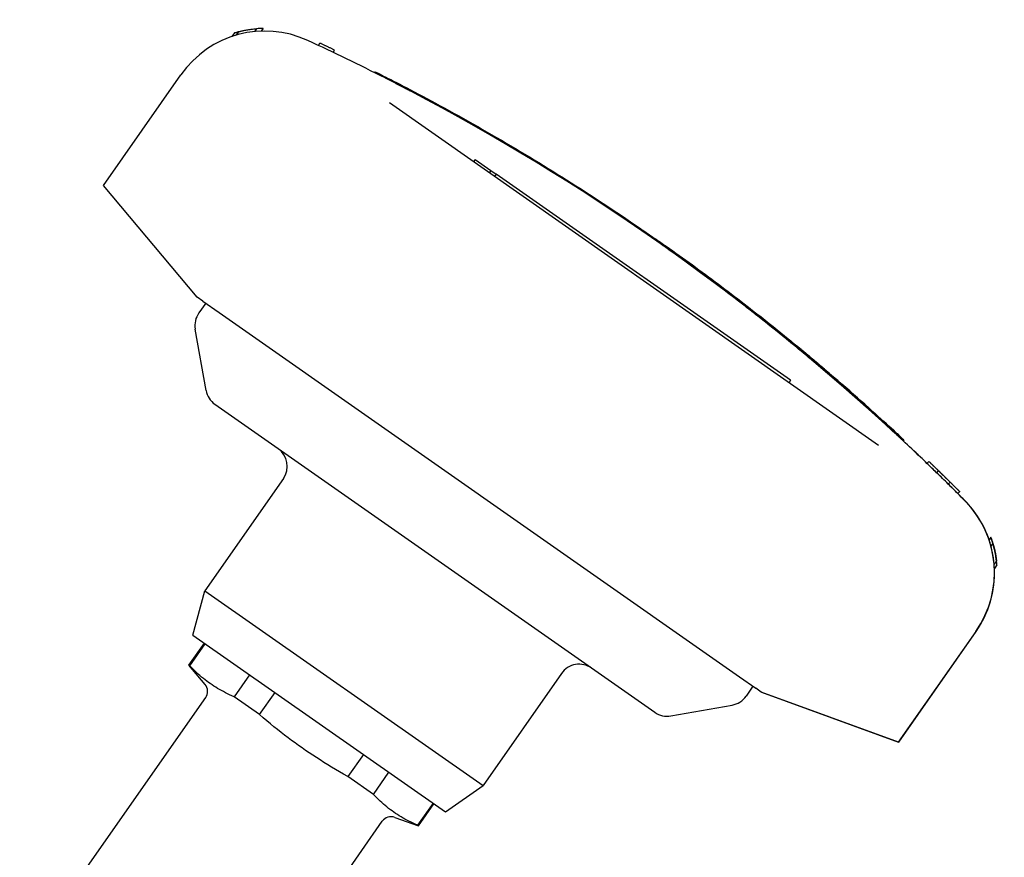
# Model space of a CAD drawing. Header units: millimetres. Extents: x 17 to 3704, y 24 to 437.
# Tile 4 of 15: x 272 to 364, y 246 to 324. Entities that reach past the tile are written whole.
import ezdxf

# ---------------------------------------------------------------- set-up
doc = ezdxf.new("R2010")
doc.units = ezdxf.units.MM
doc.layers.add('DETAIL', color=2, linetype='Continuous')

msp = doc.modelspace()

# ---------------------------------------------------------------- linework, layer by layer
at = {"layer": 'DETAIL'}
for p, q in [((292.238, 322.519), (292.009, 322.193)), ((292.601, 322.625), (292.381, 322.311)), ((294.279, 322.914), (294.093, 322.648)), ((294.88, 322.944), (294.703, 322.69)), ((294.896, 322.939), (294.722, 322.691)), ((300.051, 321.354), (300.157, 321.58)), ((301.407, 320.713), (301.515, 320.938)), ((301.41, 320.712), (301.517, 320.936)), ((301.517, 320.936), (301.515, 320.938)), ((305.27, 318.821), (305.314, 318.909)), ((280.095, 308.383), (287.281, 318.646)), ((306.61, 316.06), (351.961, 284.304)), ((314.57, 310.791), (314.427, 310.586)), ((314.57, 310.791), (316.025, 309.773)), ((316.025, 309.773), (315.881, 309.568)), ((316.025, 309.773), (316.517, 309.428)), ((316.517, 309.428), (316.373, 309.223)), ((343.821, 290.309), (316.517, 309.428)), ((288.796, 298.014), (280.095, 308.383)), ((329.743, 304.367), (329.799, 304.449)), ((329.743, 304.366), (329.8, 304.449)), ((329.799, 304.449), (329.8, 304.449)), ((331.411, 303.211), (331.409, 303.212)), ((331.477, 303.287), (331.468, 303.293)), ((332.204, 302.652), (332.262, 302.734)), ((332.272, 302.727), (332.271, 302.728)), ((289.313, 297.652), (288.796, 298.014)), ((289.577, 297.467), (288.936, 296.551)), ((289.313, 297.652), (290.824, 296.594)), ((290.824, 296.594), (339.07, 262.812)), ((289.607, 289.371), (288.605, 295.057)), ((343.232, 294.296), (343.295, 294.374)), ((343.305, 294.367), (343.305, 294.367)), ((346.699, 291.555), (346.699, 291.554)), ((343.821, 290.309), (343.678, 290.104)), ((290.43, 288.08), (331.218, 259.52)), ((354.325, 284.775), (354.257, 284.702)), ((356.471, 282.605), (356.644, 282.785)), ((356.644, 282.785), (356.645, 282.785)), ((357.369, 281.737), (357.543, 281.916)), ((357.543, 281.916), (357.544, 281.916)), ((357.545, 281.915), (357.545, 281.915)), ((296.775, 281.196), (289.491, 270.793)), ((358.44, 280.687), (358.616, 280.865)), ((358.441, 280.687), (358.44, 280.687)), ((358.441, 280.687), (358.617, 280.865)), ((358.617, 280.865), (358.616, 280.865)), ((358.618, 280.864), (358.617, 280.864)), ((358.618, 280.864), (358.618, 280.864)), ((359.328, 279.806), (359.505, 279.983)), ((359.329, 279.806), (359.328, 279.806)), ((359.329, 279.806), (359.506, 279.983)), ((359.506, 279.983), (359.505, 279.983)), ((362.4, 275.771), (362.224, 275.518)), ((362.584, 275.206), (362.399, 274.941)), ((362.404, 275.774), (362.401, 275.77)), ((362.641, 275.027), (362.637, 275.022)), ((362.919, 273.557), (362.698, 273.242)), ((362.956, 273.185), (362.725, 272.855)), ((288.389, 266.681), (289.491, 270.793)), ((289.491, 270.793), (315.294, 252.725)), ((288.389, 266.681), (311.807, 250.283)), ((361.005, 267.024), (353.819, 256.761)), ((353.831, 256.753), (361.017, 267.016)), ((288.015, 263.891), (289.449, 265.939)), ((288.103, 263.829), (289.537, 265.877)), ((288.103, 263.829), (288.015, 263.891)), ((289.518, 262.099), (288.015, 263.891)), ((293.633, 263.009), (292.199, 260.961)), ((322.578, 263.128), (315.294, 252.725)), ((339.07, 262.812), (340.582, 261.753)), ((294.568, 259.302), (296.002, 261.35)), ((340.33, 261.929), (339.689, 261.014)), ((341.099, 261.391), (340.582, 261.753)), ((353.819, 256.761), (341.099, 261.391)), ((341.111, 261.382), (341.099, 261.391)), ((341.111, 261.382), (353.831, 256.753)), ((272.322, 236.249), (289.571, 260.883)), ((294.568, 259.302), (292.199, 260.961)), ((332.712, 259.189), (338.398, 260.191)), ((353.831, 256.753), (353.819, 256.761)), ((304.194, 255.614), (302.76, 253.566)), ((305.129, 251.907), (306.563, 253.955)), ((305.129, 251.907), (302.76, 253.566)), ((311.807, 250.283), (315.294, 252.725)), ((310.659, 251.087), (309.225, 249.039)), ((309.313, 248.978), (310.747, 251.026)), ((288.705, 224.777), (305.954, 249.411)), ((307.115, 249.778), (309.313, 248.978)), ((309.313, 248.978), (309.225, 249.039))]:
    msp.add_line(p, q, dxfattribs=at)
at = {"layer": 'DETAIL', "flags": 128}
for points in [[(292.601, 322.625), (292.604, 322.626), (292.614, 322.629), (292.63, 322.633), (292.653, 322.64), (292.682, 322.647), (292.716, 322.656), (292.757, 322.667), (292.804, 322.678), (292.857, 322.691), (292.915, 322.704), (292.979, 322.718), (293.049, 322.733), (293.124, 322.749), (293.205, 322.765), (293.291, 322.781), (293.382, 322.798), (293.478, 322.814), (293.579, 322.831), (293.685, 322.846), (293.795, 322.862), (293.91, 322.876), (294.029, 322.89), (294.152, 322.902), (294.279, 322.914)], [(301.515, 320.938), (301.458, 320.965), (301.402, 320.992), (301.345, 321.018), (301.289, 321.045), (301.232, 321.072), (301.176, 321.099), (301.119, 321.126), (301.063, 321.153), (301.006, 321.18), (300.949, 321.206), (300.893, 321.233), (300.836, 321.26), (300.78, 321.287), (300.723, 321.313), (300.667, 321.34), (300.61, 321.367), (300.553, 321.393), (300.497, 321.42), (300.44, 321.447), (300.384, 321.473), (300.327, 321.5), (300.27, 321.527), (300.214, 321.553), (300.157, 321.58)], [(305.314, 318.909), (305.327, 318.903), (305.363, 318.885), (305.423, 318.855), (305.508, 318.812), (305.616, 318.758), (305.747, 318.692), (305.901, 318.614), (306.077, 318.524), (306.276, 318.423), (306.495, 318.311), (306.736, 318.189), (306.996, 318.055), (307.275, 317.912), (307.572, 317.758), (307.886, 317.595), (308.217, 317.423), (308.562, 317.242), (308.923, 317.053), (309.296, 316.855), (309.681, 316.651), (310.077, 316.44), (310.482, 316.222), (310.896, 315.999), (311.317, 315.771), (311.744, 315.538), (312.175, 315.302), (312.61, 315.062), (313.047, 314.82), (313.484, 314.576)], [(307.682, 317.589), (307.614, 317.624), (307.548, 317.658), (307.485, 317.691), (307.423, 317.723), (307.362, 317.755), (307.301, 317.786), (307.241, 317.817), (307.181, 317.848), (307.119, 317.88), (307.056, 317.912), (306.991, 317.946), (306.924, 317.98), (306.858, 318.014), (306.794, 318.047), (306.731, 318.079), (306.67, 318.111), (306.609, 318.142), (306.55, 318.172), (306.492, 318.202), (306.434, 318.231), (306.376, 318.261), (306.319, 318.29), (306.262, 318.319), (306.206, 318.347)], [(308.589, 317.114), (308.551, 317.134), (308.514, 317.154), (308.476, 317.174), (308.438, 317.193), (308.4, 317.213), (308.362, 317.233), (308.324, 317.253), (308.286, 317.273), (308.248, 317.293), (308.21, 317.312), (308.173, 317.332), (308.135, 317.352), (308.097, 317.372), (308.059, 317.391), (308.021, 317.411), (307.984, 317.431), (307.946, 317.45), (307.908, 317.47), (307.87, 317.49), (307.833, 317.509), (307.795, 317.529), (307.757, 317.549), (307.72, 317.568), (307.682, 317.588)], [(313.484, 314.576), (313.925, 314.329), (314.365, 314.081), (314.805, 313.831), (315.244, 313.581), (315.683, 313.329), (316.121, 313.077), (316.558, 312.823), (316.995, 312.569), (317.431, 312.313), (317.866, 312.056), (318.301, 311.799), (318.735, 311.54), (319.169, 311.28), (319.602, 311.019), (320.034, 310.757), (320.466, 310.494), (320.897, 310.23), (321.327, 309.965), (321.757, 309.699), (322.186, 309.432), (322.615, 309.164), (323.043, 308.895), (323.47, 308.625), (323.897, 308.353), (324.323, 308.081), (324.748, 307.808), (325.173, 307.534), (325.596, 307.258), (326.02, 306.982), (326.442, 306.705), (326.864, 306.426), (327.286, 306.147), (327.706, 305.867), (328.126, 305.585), (328.545, 305.303), (328.964, 305.019), (329.382, 304.735), (329.799, 304.449)], [(329.8, 304.449), (329.903, 304.378), (330.006, 304.307), (330.109, 304.236), (330.212, 304.166), (330.315, 304.095), (330.418, 304.023), (330.521, 303.952), (330.623, 303.881), (330.726, 303.81), (330.829, 303.739), (330.931, 303.667), (331.034, 303.596), (331.137, 303.524), (331.239, 303.453), (331.342, 303.381), (331.444, 303.31), (331.547, 303.238), (331.649, 303.166), (331.751, 303.094), (331.853, 303.022), (331.956, 302.95), (332.058, 302.878), (332.16, 302.806), (332.262, 302.734)], [(332.271, 302.728), (332.238, 302.751), (332.205, 302.774), (332.172, 302.798), (332.139, 302.821), (332.106, 302.844), (332.073, 302.868), (332.04, 302.891), (332.007, 302.914), (331.974, 302.938), (331.941, 302.961), (331.908, 302.984), (331.874, 303.008), (331.841, 303.031), (331.808, 303.054), (331.775, 303.077), (331.742, 303.101), (331.709, 303.124), (331.676, 303.147), (331.643, 303.171), (331.609, 303.194), (331.576, 303.217), (331.543, 303.24), (331.51, 303.263), (331.477, 303.287)], [(332.262, 302.734), (332.568, 302.517), (332.874, 302.3), (333.179, 302.082), (333.484, 301.863), (333.789, 301.644), (334.093, 301.425), (334.397, 301.204), (334.7, 300.984), (335.003, 300.763), (335.306, 300.541), (335.608, 300.318), (335.91, 300.096), (336.211, 299.872), (336.512, 299.648), (336.813, 299.424), (337.113, 299.199), (337.413, 298.973), (337.712, 298.747), (338.011, 298.521), (338.31, 298.293), (338.608, 298.066), (338.906, 297.838), (339.203, 297.609), (339.5, 297.379)], [(339.511, 297.372), (339.214, 297.602), (338.916, 297.83), (338.618, 298.059), (338.32, 298.286), (338.022, 298.513), (337.723, 298.74), (337.423, 298.966), (337.123, 299.192), (336.823, 299.417), (336.523, 299.641), (336.222, 299.865), (335.92, 300.088), (335.618, 300.311), (335.316, 300.534), (335.013, 300.755), (334.71, 300.977), (334.407, 301.197), (334.103, 301.417), (333.799, 301.637), (333.494, 301.856), (333.19, 302.075), (332.884, 302.293), (332.578, 302.51), (332.272, 302.727)], [(343.232, 294.296), (343.091, 294.411), (342.947, 294.527), (342.802, 294.644), (342.655, 294.763), (342.505, 294.883), (342.355, 295.004), (342.202, 295.126), (342.048, 295.249), (341.893, 295.373), (341.736, 295.498), (341.578, 295.624), (341.418, 295.751), (341.258, 295.878), (341.096, 296.005), (340.934, 296.134), (340.77, 296.263), (340.606, 296.392), (340.44, 296.521), (340.275, 296.651), (340.108, 296.781), (339.942, 296.911), (339.774, 297.041), (339.607, 297.171), (339.439, 297.3)], [(339.5, 297.379), (339.896, 297.072), (340.29, 296.765), (340.681, 296.459), (341.068, 296.155), (341.45, 295.853), (341.825, 295.555), (342.193, 295.262), (342.552, 294.973), (342.902, 294.692), (343.242, 294.417), (343.57, 294.151), (343.885, 293.894), (344.188, 293.646), (344.476, 293.409), (344.75, 293.184), (345.008, 292.97), (345.25, 292.769), (345.475, 292.582), (345.682, 292.409), (345.872, 292.251), (346.043, 292.107), (346.194, 291.98), (346.327, 291.868), (346.44, 291.773), (346.532, 291.695), (346.605, 291.634), (346.657, 291.59), (346.688, 291.564), (346.699, 291.555), (346.689, 291.563), (346.658, 291.589), (346.606, 291.633), (346.535, 291.694), (346.442, 291.771), (346.33, 291.866), (346.198, 291.977), (346.047, 292.104), (345.876, 292.247), (345.687, 292.405), (345.48, 292.578), (345.256, 292.765), (345.015, 292.965), (344.757, 293.179), (344.484, 293.404), (344.195, 293.641), (343.893, 293.888), (343.578, 294.145), (343.25, 294.411), (342.911, 294.685), (342.562, 294.967), (342.203, 295.255), (341.835, 295.548), (341.46, 295.846), (341.078, 296.148), (340.692, 296.452), (340.301, 296.758), (339.906, 297.065), (339.511, 297.372)], [(343.62, 293.981), (343.595, 294.002), (343.569, 294.022), (343.544, 294.042), (343.52, 294.063), (343.495, 294.082), (343.472, 294.102), (343.449, 294.12), (343.426, 294.139), (343.405, 294.156), (343.384, 294.173), (343.364, 294.189), (343.346, 294.204), (343.329, 294.218), (343.312, 294.231), (343.298, 294.243), (343.284, 294.254), (343.272, 294.264), (343.262, 294.272), (343.253, 294.279), (343.246, 294.285), (343.24, 294.29), (343.236, 294.293), (343.233, 294.295), (343.232, 294.296)], [(343.482, 294.223), (343.447, 294.251), (343.415, 294.276), (343.387, 294.3), (343.361, 294.32), (343.34, 294.338), (343.322, 294.352), (343.309, 294.363), (343.3, 294.37), (343.296, 294.373), (343.296, 294.373), (343.301, 294.369), (343.31, 294.362), (343.323, 294.351), (343.341, 294.337), (343.363, 294.319), (343.388, 294.299), (343.417, 294.275), (343.449, 294.249), (343.484, 294.221), (343.521, 294.191), (343.56, 294.159), (343.6, 294.126), (343.641, 294.092), (343.683, 294.058)], [(343.693, 294.051), (343.652, 294.085), (343.61, 294.119), (343.57, 294.152), (343.531, 294.184), (343.494, 294.214), (343.459, 294.242), (343.427, 294.268), (343.398, 294.292), (343.373, 294.312), (343.351, 294.33), (343.333, 294.344), (343.32, 294.355), (343.31, 294.363), (343.306, 294.366), (343.305, 294.367), (343.31, 294.363), (343.319, 294.356), (343.332, 294.345), (343.349, 294.331), (343.371, 294.314), (343.396, 294.293), (343.424, 294.27), (343.456, 294.244), (343.491, 294.216)], [(343.491, 294.216), (343.824, 293.945), (344.144, 293.683), (344.452, 293.43), (344.746, 293.188), (345.025, 292.957), (345.288, 292.738), (345.536, 292.532), (345.767, 292.339), (345.981, 292.16), (346.177, 291.995), (346.354, 291.846), (346.514, 291.711), (346.654, 291.593), (346.774, 291.491), (346.875, 291.405), (346.956, 291.336), (347.017, 291.285), (347.058, 291.25), (347.078, 291.233), (347.077, 291.233), (347.057, 291.251), (347.016, 291.286), (346.954, 291.338), (346.873, 291.407), (346.771, 291.493), (346.65, 291.596), (346.509, 291.714), (346.35, 291.849), (346.172, 291.999), (345.975, 292.164), (345.761, 292.343), (345.529, 292.537), (345.281, 292.743), (345.017, 292.962), (344.738, 293.193), (344.444, 293.436), (344.136, 293.689), (343.815, 293.951), (343.482, 294.223)], [(343.683, 294.058), (343.84, 293.93), (343.997, 293.802), (344.154, 293.674), (344.311, 293.545), (344.467, 293.416), (344.624, 293.288), (344.78, 293.159), (344.936, 293.029), (345.092, 292.9), (345.248, 292.771), (345.404, 292.641), (345.559, 292.511), (345.715, 292.381), (345.87, 292.251), (346.026, 292.121), (346.181, 291.991), (346.336, 291.86), (346.491, 291.73), (346.646, 291.599), (346.8, 291.468), (346.955, 291.337), (347.109, 291.205), (347.264, 291.074), (347.418, 290.943)], [(347.428, 290.935), (347.274, 291.067), (347.119, 291.198), (346.965, 291.33), (346.81, 291.461), (346.656, 291.592), (346.501, 291.722), (346.346, 291.853), (346.191, 291.984), (346.036, 292.114), (345.881, 292.244), (345.725, 292.374), (345.57, 292.504), (345.414, 292.634), (345.258, 292.763), (345.102, 292.893), (344.946, 293.022), (344.79, 293.151), (344.634, 293.28), (344.477, 293.409), (344.321, 293.538), (344.164, 293.667), (344.007, 293.795), (343.85, 293.923), (343.693, 294.051)], [(354.257, 284.702), (354.247, 284.711), (354.217, 284.739), (354.167, 284.785), (354.098, 284.85), (354.01, 284.932), (353.902, 285.032), (353.775, 285.15), (353.63, 285.284), (353.466, 285.436), (353.285, 285.603), (353.086, 285.786), (352.871, 285.984), (352.639, 286.196), (352.392, 286.421), (352.129, 286.66), (351.853, 286.91), (351.563, 287.172), (351.26, 287.445), (350.945, 287.726), (350.62, 288.017), (350.284, 288.315), (349.939, 288.62), (349.586, 288.931), (349.226, 289.247), (348.859, 289.567), (348.488, 289.89), (348.112, 290.215), (347.733, 290.541), (347.353, 290.866)], [(347.418, 290.943), (347.798, 290.617), (348.177, 290.291), (348.553, 289.966), (348.924, 289.643), (349.291, 289.323), (349.651, 289.007), (350.004, 288.696), (350.349, 288.391), (350.685, 288.093), (351.011, 287.802), (351.325, 287.52), (351.628, 287.248), (351.918, 286.986), (352.195, 286.735), (352.457, 286.497), (352.705, 286.271), (352.937, 286.059), (353.152, 285.861), (353.351, 285.678), (353.533, 285.51), (353.696, 285.359), (353.842, 285.224), (353.969, 285.107), (354.077, 285.006), (354.166, 284.924), (354.235, 284.859), (354.285, 284.813), (354.315, 284.785), (354.325, 284.775), (354.315, 284.784), (354.286, 284.812), (354.237, 284.858), (354.168, 284.922), (354.079, 285.004), (353.972, 285.104), (353.846, 285.222), (353.701, 285.356), (353.537, 285.507), (353.356, 285.674), (353.158, 285.857), (352.943, 286.054), (352.711, 286.266), (352.464, 286.492), (352.202, 286.73), (351.926, 286.981), (351.636, 287.242), (351.334, 287.514), (351.019, 287.796), (350.694, 288.087), (350.359, 288.385), (350.014, 288.69), (349.661, 289.001), (349.301, 289.316), (348.934, 289.636), (348.563, 289.959), (348.187, 290.284), (347.808, 290.61), (347.428, 290.935)], [(353.033, 285.833), (353.002, 285.861), (352.97, 285.89), (352.939, 285.919), (352.908, 285.948), (352.876, 285.976), (352.845, 286.005), (352.814, 286.034), (352.782, 286.063), (352.751, 286.091), (352.719, 286.12), (352.688, 286.149), (352.656, 286.178), (352.625, 286.206), (352.593, 286.235), (352.562, 286.264), (352.53, 286.293), (352.499, 286.321), (352.467, 286.35), (352.436, 286.379), (352.404, 286.408), (352.372, 286.437), (352.341, 286.466), (352.309, 286.494), (352.277, 286.523)], [(354.252, 284.705), (354.207, 284.747), (354.162, 284.789), (354.117, 284.831), (354.072, 284.873), (354.026, 284.916), (353.979, 284.959), (353.932, 285.003), (353.884, 285.048), (353.835, 285.093), (353.786, 285.139), (353.735, 285.186), (353.683, 285.234), (353.63, 285.284), (353.575, 285.334), (353.519, 285.386), (353.465, 285.436), (353.412, 285.485), (353.359, 285.533), (353.307, 285.582), (353.254, 285.63), (353.201, 285.679), (353.146, 285.73), (353.09, 285.781), (353.034, 285.833)], [(357.544, 281.916), (357.506, 281.952), (357.469, 281.988), (357.432, 282.025), (357.394, 282.061), (357.357, 282.097), (357.319, 282.134), (357.282, 282.17), (357.244, 282.206), (357.207, 282.242), (357.169, 282.279), (357.132, 282.315), (357.094, 282.351), (357.057, 282.387), (357.019, 282.424), (356.982, 282.46), (356.944, 282.496), (356.907, 282.532), (356.869, 282.568), (356.832, 282.605), (356.794, 282.641), (356.757, 282.677), (356.719, 282.713), (356.682, 282.749), (356.644, 282.785)], [(356.645, 282.785), (356.682, 282.749), (356.72, 282.713), (356.757, 282.676), (356.795, 282.64), (356.833, 282.604), (356.87, 282.568), (356.908, 282.532), (356.945, 282.496), (356.983, 282.459), (357.02, 282.423), (357.058, 282.387), (357.095, 282.351), (357.133, 282.314), (357.17, 282.278), (357.208, 282.242), (357.245, 282.206), (357.283, 282.169), (357.32, 282.133), (357.357, 282.097), (357.395, 282.06), (357.432, 282.024), (357.47, 281.988), (357.507, 281.951), (357.545, 281.915)], [(358.616, 280.865), (358.571, 280.909), (358.527, 280.953), (358.482, 280.997), (358.438, 281.041), (358.393, 281.085), (358.348, 281.129), (358.304, 281.173), (358.259, 281.216), (358.214, 281.26), (358.17, 281.304), (358.125, 281.348), (358.08, 281.392), (358.036, 281.435), (357.991, 281.479), (357.946, 281.523), (357.901, 281.567), (357.857, 281.61), (357.812, 281.654), (357.767, 281.698), (357.722, 281.741), (357.678, 281.785), (357.633, 281.829), (357.588, 281.872), (357.543, 281.916)], [(357.545, 281.915), (357.59, 281.871), (357.635, 281.827), (357.68, 281.784), (357.725, 281.74), (357.769, 281.696), (357.814, 281.653), (357.859, 281.609), (357.904, 281.565), (357.948, 281.521), (357.993, 281.478), (358.038, 281.434), (358.083, 281.39), (358.127, 281.346), (358.172, 281.302), (358.217, 281.259), (358.261, 281.215), (358.306, 281.171), (358.351, 281.127), (358.395, 281.083), (358.44, 281.039), (358.484, 280.995), (358.529, 280.952), (358.574, 280.908), (358.618, 280.864)], [(359.505, 279.983), (359.468, 280.02), (359.431, 280.057), (359.394, 280.094), (359.357, 280.131), (359.32, 280.167), (359.283, 280.204), (359.246, 280.241), (359.209, 280.278), (359.172, 280.314), (359.135, 280.351), (359.098, 280.388), (359.061, 280.425), (359.024, 280.461), (358.987, 280.498), (358.95, 280.535), (358.913, 280.572), (358.876, 280.608), (358.839, 280.645), (358.802, 280.682), (358.765, 280.718), (358.728, 280.755), (358.691, 280.792), (358.654, 280.828), (358.617, 280.865)], [(358.617, 280.864), (358.655, 280.828), (358.692, 280.791), (358.729, 280.754), (358.766, 280.718), (358.803, 280.681), (358.84, 280.644), (358.877, 280.608), (358.914, 280.571), (358.951, 280.534), (358.988, 280.498), (359.025, 280.461), (359.062, 280.424), (359.099, 280.387), (359.136, 280.351), (359.173, 280.314), (359.21, 280.277), (359.247, 280.24), (359.284, 280.204), (359.321, 280.167), (359.358, 280.13), (359.395, 280.093), (359.432, 280.056), (359.469, 280.019), (359.506, 279.983)], [(362.698, 273.242), (362.698, 273.245), (362.697, 273.255), (362.696, 273.272), (362.694, 273.295), (362.691, 273.325), (362.688, 273.361), (362.684, 273.403), (362.679, 273.451), (362.672, 273.506), (362.665, 273.566), (362.657, 273.632), (362.648, 273.703), (362.637, 273.781), (362.625, 273.863), (362.611, 273.951), (362.596, 274.044), (362.579, 274.141), (362.56, 274.243), (362.539, 274.35), (362.516, 274.461), (362.49, 274.575), (362.462, 274.694), (362.432, 274.816), (362.399, 274.941)], [(362.641, 275.027), (362.676, 274.89), (362.707, 274.765), (362.733, 274.654), (362.755, 274.557), (362.773, 274.473), (362.787, 274.404), (362.798, 274.35), (362.805, 274.31), (362.81, 274.285), (362.811, 274.275), (362.81, 274.28), (362.806, 274.301), (362.799, 274.336), (362.79, 274.386), (362.776, 274.45), (362.76, 274.527), (362.739, 274.618), (362.714, 274.722), (362.685, 274.839), (362.652, 274.968), (362.613, 275.108), (362.569, 275.259), (362.519, 275.421), (362.463, 275.591), (362.4, 275.771)], [(362.584, 275.206), (362.619, 275.083), (362.652, 274.965), (362.682, 274.85), (362.709, 274.738), (362.734, 274.631), (362.757, 274.527), (362.778, 274.428), (362.797, 274.334), (362.815, 274.244), (362.83, 274.159), (362.844, 274.079), (362.857, 274.004), (362.868, 273.935), (362.878, 273.871), (362.886, 273.812), (362.894, 273.76), (362.9, 273.713), (362.905, 273.672), (362.91, 273.637), (362.913, 273.608), (362.916, 273.586), (362.917, 273.57), (362.918, 273.56), (362.919, 273.557)], [(292.199, 260.961), (291.99, 261.053), (291.788, 261.146), (291.591, 261.241), (291.399, 261.337), (291.211, 261.434), (291.028, 261.533), (290.848, 261.635), (290.672, 261.738), (290.499, 261.844), (290.33, 261.952), (290.162, 262.062), (289.997, 262.175), (289.835, 262.292), (289.673, 262.411), (289.514, 262.534), (289.356, 262.66), (289.198, 262.79), (289.042, 262.924), (288.886, 263.062), (288.73, 263.205), (288.574, 263.353), (288.418, 263.506), (288.261, 263.664), (288.103, 263.829)], [(302.76, 253.566), (302.368, 253.786), (301.986, 254.005), (301.612, 254.224), (301.246, 254.441), (300.886, 254.659), (300.533, 254.877), (300.186, 255.096), (299.843, 255.316), (299.505, 255.538), (299.17, 255.761), (298.839, 255.987), (298.51, 256.215), (298.184, 256.446), (297.858, 256.68), (297.534, 256.918), (297.21, 257.16), (296.886, 257.407), (296.562, 257.658), (296.236, 257.916), (295.908, 258.179), (295.578, 258.448), (295.245, 258.725), (294.909, 259.009), (294.568, 259.302)], [(309.225, 249.039), (309.016, 249.131), (308.814, 249.225), (308.616, 249.319), (308.424, 249.415), (308.237, 249.513), (308.053, 249.612), (307.874, 249.713), (307.698, 249.817), (307.525, 249.922), (307.355, 250.03), (307.188, 250.141), (307.023, 250.254), (306.86, 250.37), (306.699, 250.489), (306.54, 250.612), (306.381, 250.738), (306.224, 250.868), (306.067, 251.002), (305.911, 251.141), (305.756, 251.284), (305.6, 251.431), (305.443, 251.584), (305.287, 251.743), (305.129, 251.907)]]:
    msp.add_lwpolyline(points, dxfattribs=at)
at = {"layer": 'DETAIL'}
for centre, radius, start, end in [((290.574, 295.404), 2, 145, 190), ((291.577, 289.719), 2, 190, 235), ((295.137, 282.343), 2, 325, 55), ((324.217, 261.981), 2, 55, 145), ((288.752, 261.457), 1, 325, 40), ((338.051, 262.161), 2, 280, 325), ((332.365, 261.158), 2, 235, 280), ((306.773, 248.838), 1, 70, 145)]:
    msp.add_arc(centre, radius, start, end, dxfattribs=at)
for centre, major_axis, ratio, start_param, end_param in [((295.063, 313.197), (5.449, 7.782), 1, 0.177995, 1.570796), ((295.074, 313.189), (-7.989, 5.594), 0.99976, 5.57985, 5.61828), ((295.067, 313.195), (-7.988, 5.594), 0.999779, 5.342283, 5.403992), ((295.069, 313.193), (5.592, 7.987), 0.999262, 0.628999, 0.630915), ((210.958, 131.19), (120.451, 172.022), 1, 0.140109, 0.177996), ((210.958, 131.19), (120.451, 172.022), 1, 6.155858, 6.410513), ((210.96, 131.189), (121.245, 171.464), 1, 0, 0.00462), ((210.959, 131.189), (120.451, 172.022), 1, 6.235703, 6.278561), ((210.959, 131.189), (120.451, 172.022), 1, 6.187132, 6.210282), ((210.958, 131.19), (120.451, 172.022), 1, 6.132617, 6.143076), ((210.97, 131.181), (120.451, 172.022), 1, 6.132617, 6.14312), ((210.959, 131.191), (120.45, 172.021), 1, 6.105189, 6.132617), ((210.971, 131.182), (120.45, 172.021), 1, 6.128599, 6.132617), ((210.964, 131.187), (120.45, 172.021), 1, 6.122612, 6.128561), ((210.964, 131.187), (120.45, 172.021), 1, 6.115465, 6.122608), ((210.964, 131.187), (120.45, 172.021), 1, 6.109513, 6.115465), ((210.971, 131.182), (120.45, 172.021), 1, 6.105189, 6.109546), ((353.223, 272.473), (5.449, 7.782), 1, 4.712389, 6.10519), ((353.235, 272.465), (5.449, 7.782), 1, 5.651316, 6.10519), ((353.227, 272.471), (5.449, 7.782), 0.999778, 5.586211, 5.649765), ((353.227, 272.471), (-5.592, -7.987), 0.999778, 2.465896, 2.526875), ((353.194, 272.493), (8.052, -5.638), 0.99184, 0.925939, 0.956964), ((353.229, 272.469), (7.993, -5.596), 0.999263, 0.876551, 0.956964), ((353.239, 272.462), (5.592, 7.987), 0.999015, 5.397034, 5.638328), ((353.234, 272.466), (-5.592, -7.987), 0.999759, 2.255441, 2.380912), ((353.234, 272.466), (5.449, 7.782), 0.999759, 5.36413, 5.405315), ((353.235, 272.465), (5.449, 7.782), 1, 4.712389, 5.364737)]:
    msp.add_ellipse(centre, major_axis=major_axis, ratio=ratio, start_param=start_param, end_param=end_param, dxfattribs=at)

doc.saveas('drawing.dxf')
